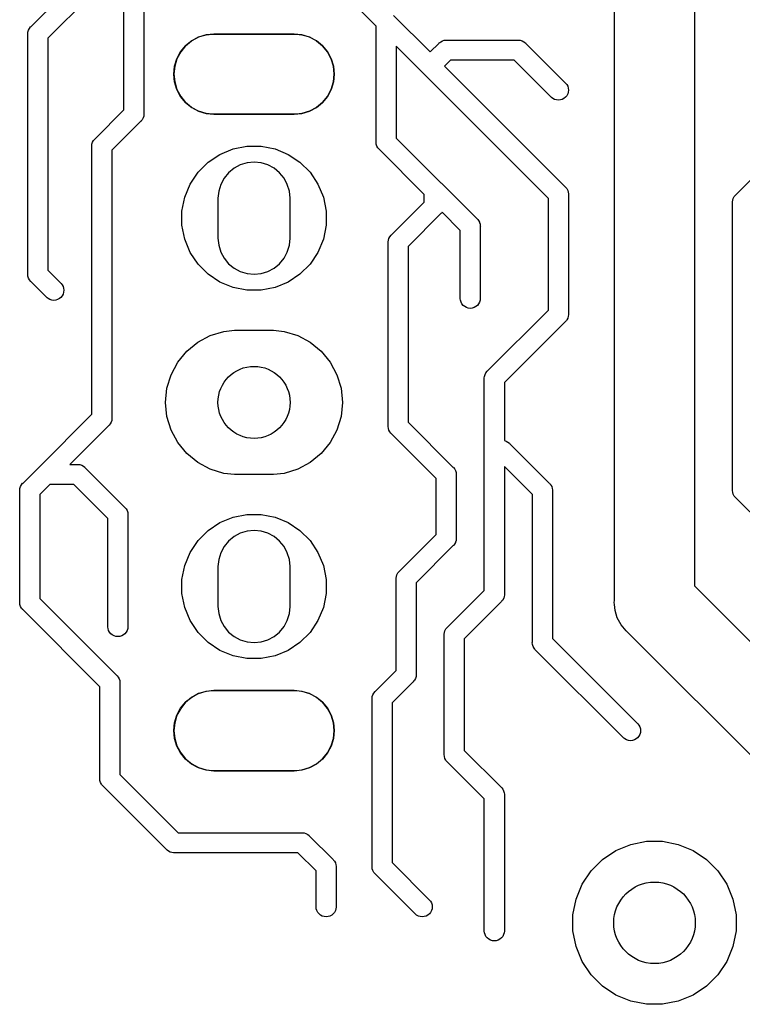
# Model space of a CAD drawing. Extents: x 5.02 to 6.67, y -5.6 to -2.91.
# Tile 2 of 9: x 5.02 to 5.38, y -4.88 to -4.4. Entities that reach past the tile are written whole.
import ezdxf

# ---------------------------------------------------------------- set-up
doc = ezdxf.new("R2010")
doc.units = 0
doc.header["$MEASUREMENT"] = 0
doc.layers.add('BLACK', color=7, linetype='CONTINUOUS')

msp = doc.modelspace()

# ---------------------------------------------------------------- linework, layer by layer
at = {"layer": 'BLACK', "linetype": 'CONTINUOUS'}
for p, q in [((5.31496, -4.68407), (5.31496, -4.33168)), ((5.35433, -4.35039), (5.35433, -4.67689)), ((5.02819, -4.40186), (5.06594, -4.3641)), ((5.07087, -4.3731), (5.03642, -4.40755)), ((5.07382, -4.44284), (5.07382, -4.37605)), ((5.08366, -4.37426), (5.08366, -4.44464)), ((5.19783, -4.40164), (5.16992, -4.37373)), ((5.20641, -4.3963), (5.22441, -4.4143)), ((5.02655, -4.40551), (5.02657, -4.40527)), ((5.02657, -4.40575), (5.02655, -4.40551)), ((5.02657, -4.40527), (5.02665, -4.40455)), ((5.02657, -4.40527), (5.02657, -4.40527)), ((5.02657, -4.52338), (5.02657, -4.40575)), ((5.02665, -4.40455), (5.02693, -4.40362)), ((5.02693, -4.40362), (5.02738, -4.40276)), ((5.02738, -4.40276), (5.028, -4.40202)), ((5.028, -4.40202), (5.02819, -4.40186)), ((5.11054, -4.40692), (5.11425, -4.4058)), ((5.11427, -4.40589), (5.11058, -4.40701)), ((5.11425, -4.4058), (5.11714, -4.40551)), ((5.11811, -4.40551), (5.11427, -4.40589)), ((5.11714, -4.40551), (5.15845, -4.40551)), ((5.15748, -4.40551), (5.11811, -4.40551)), ((5.16132, -4.40589), (5.15748, -4.40551)), ((5.15845, -4.40551), (5.16134, -4.4058)), ((5.16501, -4.40701), (5.16132, -4.40589)), ((5.16134, -4.4058), (5.16505, -4.40692)), ((5.19783, -4.45842), (5.19783, -4.40164)), ((5.03642, -4.40755), (5.03642, -4.52158)), ((5.10412, -4.41121), (5.10712, -4.40875)), ((5.10717, -4.40883), (5.10419, -4.41128)), ((5.10712, -4.40875), (5.11054, -4.40692)), ((5.11058, -4.40701), (5.10717, -4.40883)), ((5.16842, -4.40883), (5.16501, -4.40701)), ((5.16505, -4.40692), (5.16847, -4.40875)), ((5.1714, -4.41128), (5.16842, -4.40883)), ((5.16847, -4.40875), (5.17147, -4.41121)), ((5.22441, -4.4143), (5.22863, -4.41008)), ((5.22863, -4.41008), (5.22879, -4.40989)), ((5.22879, -4.40989), (5.22911, -4.40962)), ((5.22911, -4.40962), (5.22954, -4.40927)), ((5.22954, -4.40927), (5.23039, -4.40882)), ((5.23039, -4.40882), (5.23132, -4.40854)), ((5.23132, -4.40854), (5.23204, -4.40846)), ((5.23204, -4.40846), (5.23228, -4.40844)), ((5.23204, -4.40846), (5.23204, -4.40846)), ((5.23228, -4.40844), (5.23252, -4.40846)), ((5.23252, -4.40846), (5.26748, -4.40846)), ((5.26748, -4.40846), (5.26772, -4.40844)), ((5.26772, -4.40844), (5.26796, -4.40846)), ((5.26796, -4.40846), (5.26796, -4.40846)), ((5.26796, -4.40846), (5.26868, -4.40854)), ((5.26868, -4.40854), (5.26961, -4.40882)), ((5.26961, -4.40882), (5.27046, -4.40927)), ((5.27046, -4.40927), (5.27121, -4.40989)), ((5.27121, -4.40989), (5.27137, -4.41008)), ((5.27137, -4.41008), (5.29105, -4.42976)), ((5.09984, -4.41763), (5.10166, -4.41421)), ((5.10174, -4.41426), (5.09992, -4.41766)), ((5.10166, -4.41421), (5.10412, -4.41121)), ((5.10419, -4.41128), (5.10174, -4.41426)), ((5.17385, -4.41426), (5.1714, -4.41128)), ((5.17147, -4.41121), (5.17393, -4.41421)), ((5.17567, -4.41766), (5.17385, -4.41426)), ((5.17393, -4.41421), (5.17575, -4.41763)), ((5.22076, -4.42457), (5.20768, -4.41149)), ((5.20768, -4.41149), (5.20768, -4.45662)), ((5.09871, -4.42134), (5.09984, -4.41763)), ((5.09992, -4.41766), (5.0988, -4.42136)), ((5.17679, -4.42136), (5.17567, -4.41766)), ((5.17575, -4.41763), (5.17688, -4.42134)), ((5.23432, -4.41831), (5.23137, -4.42126)), ((5.26568, -4.41831), (5.23432, -4.41831)), ((5.28409, -4.43672), (5.26568, -4.41831)), ((5.09833, -4.4252), (5.09871, -4.42134)), ((5.09871, -4.42906), (5.09833, -4.4252)), ((5.0988, -4.42136), (5.09843, -4.4252)), ((5.09843, -4.4252), (5.0988, -4.42904)), ((5.17717, -4.4252), (5.17679, -4.42136)), ((5.17679, -4.42904), (5.17717, -4.4252)), ((5.17688, -4.42134), (5.17726, -4.4252)), ((5.17726, -4.4252), (5.17688, -4.42906)), ((5.22091, -4.42476), (5.22076, -4.42457)), ((5.2211, -4.42491), (5.22091, -4.42476)), ((5.28248, -4.48629), (5.2211, -4.42491)), ((5.23137, -4.42126), (5.29071, -4.4806)), ((5.09984, -4.43277), (5.09871, -4.42906)), ((5.0988, -4.42904), (5.09992, -4.43273)), ((5.17567, -4.43273), (5.17679, -4.42904)), ((5.17688, -4.42906), (5.17575, -4.43277)), ((5.29105, -4.42976), (5.29151, -4.43032)), ((5.10166, -4.43619), (5.09984, -4.43277)), ((5.09992, -4.43273), (5.10174, -4.43613)), ((5.17385, -4.43613), (5.17567, -4.43273)), ((5.17575, -4.43277), (5.17393, -4.43619)), ((5.29151, -4.43032), (5.29197, -4.43118)), ((5.29197, -4.43118), (5.29225, -4.43211)), ((5.29225, -4.43404), (5.29197, -4.43496)), ((5.29225, -4.43211), (5.29235, -4.43307)), ((5.29235, -4.43307), (5.29225, -4.43404)), ((5.10412, -4.43918), (5.10166, -4.43619)), ((5.10174, -4.43613), (5.10419, -4.43912)), ((5.10712, -4.44164), (5.10412, -4.43918)), ((5.10419, -4.43912), (5.10717, -4.44156)), ((5.16842, -4.44156), (5.1714, -4.43912)), ((5.17147, -4.43918), (5.16847, -4.44164)), ((5.1714, -4.43912), (5.17385, -4.43613)), ((5.17393, -4.43619), (5.17147, -4.43918)), ((5.28465, -4.43718), (5.28409, -4.43672)), ((5.28551, -4.43764), (5.28465, -4.43718)), ((5.28644, -4.43792), (5.28551, -4.43764)), ((5.2874, -4.43802), (5.28644, -4.43792)), ((5.28837, -4.43792), (5.2874, -4.43802)), ((5.28929, -4.43764), (5.28837, -4.43792)), ((5.29015, -4.43718), (5.28929, -4.43764)), ((5.2909, -4.43657), (5.29015, -4.43718)), ((5.29151, -4.43582), (5.2909, -4.43657)), ((5.29197, -4.43496), (5.29151, -4.43582)), ((5.05968, -4.45698), (5.07382, -4.44284)), ((5.11054, -4.44347), (5.10712, -4.44164)), ((5.10717, -4.44156), (5.11058, -4.44338)), ((5.11425, -4.4446), (5.11054, -4.44347)), ((5.11058, -4.44338), (5.11427, -4.4445)), ((5.11714, -4.44488), (5.11425, -4.4446)), ((5.11427, -4.4445), (5.11811, -4.44488)), ((5.15748, -4.44488), (5.16132, -4.4445)), ((5.16134, -4.4446), (5.15845, -4.44488)), ((5.16132, -4.4445), (5.16501, -4.44338)), ((5.16505, -4.44347), (5.16134, -4.4446)), ((5.16501, -4.44338), (5.16842, -4.44156)), ((5.16847, -4.44164), (5.16505, -4.44347)), ((5.08205, -4.44853), (5.06791, -4.46267)), ((5.08224, -4.44838), (5.08205, -4.44853)), ((5.08239, -4.44819), (5.08224, -4.44838)), ((5.08285, -4.44763), (5.08239, -4.44819)), ((5.08239, -4.44819), (5.08239, -4.44819)), ((5.08331, -4.44677), (5.08285, -4.44763)), ((5.08285, -4.44763), (5.08285, -4.44763)), ((5.08359, -4.44585), (5.08331, -4.44677)), ((5.08366, -4.44512), (5.08359, -4.44585)), ((5.08366, -4.44464), (5.08369, -4.44488)), ((5.08369, -4.44488), (5.08366, -4.44512)), ((5.08366, -4.44512), (5.08366, -4.44512)), ((5.15845, -4.44488), (5.11714, -4.44488)), ((5.11811, -4.44488), (5.15748, -4.44488)), ((5.05814, -4.45967), (5.05842, -4.45874)), ((5.05842, -4.45874), (5.05888, -4.45788)), ((5.05888, -4.45788), (5.0595, -4.45713)), ((5.0595, -4.45713), (5.05968, -4.45698)), ((5.19781, -4.45866), (5.19783, -4.45842)), ((5.19791, -4.45963), (5.19781, -4.45866)), ((5.20768, -4.45662), (5.22969, -4.47863)), ((5.05805, -4.46063), (5.05807, -4.46039)), ((5.05807, -4.46087), (5.05805, -4.46063)), ((5.05807, -4.46039), (5.05814, -4.45967)), ((5.05807, -4.46039), (5.05807, -4.46039)), ((5.05807, -4.59245), (5.05807, -4.46087)), ((5.06791, -4.46267), (5.06791, -4.59425)), ((5.12101, -4.46466), (5.12746, -4.46199)), ((5.12746, -4.46199), (5.13431, -4.46063)), ((5.13431, -4.46063), (5.14129, -4.46063)), ((5.14129, -4.46063), (5.14813, -4.46199)), ((5.14813, -4.46199), (5.15458, -4.46466)), ((5.19819, -4.46055), (5.19791, -4.45963)), ((5.19864, -4.46141), (5.19819, -4.46055)), ((5.1988, -4.46159), (5.19864, -4.46141)), ((5.19926, -4.46216), (5.1988, -4.46159)), ((5.19945, -4.46231), (5.19926, -4.46216)), ((5.22146, -4.48432), (5.19945, -4.46231)), ((5.11027, -4.47348), (5.11521, -4.46854)), ((5.11521, -4.46854), (5.12101, -4.46466)), ((5.13434, -4.46884), (5.13102, -4.46985)), ((5.1378, -4.4685), (5.13434, -4.46884)), ((5.14125, -4.46884), (5.1378, -4.4685)), ((5.14458, -4.46985), (5.14125, -4.46884)), ((5.15458, -4.46466), (5.16038, -4.46854)), ((5.16038, -4.46854), (5.16532, -4.47348)), ((5.10639, -4.47928), (5.11027, -4.47348)), ((5.12795, -4.47149), (5.12527, -4.47369)), ((5.13102, -4.46985), (5.12795, -4.47149)), ((5.14764, -4.47149), (5.14458, -4.46985)), ((5.15032, -4.47369), (5.14764, -4.47149)), ((5.16532, -4.47348), (5.1692, -4.47928)), ((5.37464, -4.48454), (5.38645, -4.47273)), ((5.12306, -4.47638), (5.12143, -4.47944)), ((5.12527, -4.47369), (5.12306, -4.47638)), ((5.15253, -4.47638), (5.15032, -4.47369)), ((5.15416, -4.47944), (5.15253, -4.47638)), ((5.10372, -4.48573), (5.10639, -4.47928)), ((5.12042, -4.48276), (5.12008, -4.48622)), ((5.12143, -4.47944), (5.12042, -4.48276)), ((5.15517, -4.48276), (5.15416, -4.47944)), ((5.15551, -4.48622), (5.15517, -4.48276)), ((5.1692, -4.47928), (5.17187, -4.48573)), ((5.22969, -4.47863), (5.22987, -4.47879)), ((5.22987, -4.47879), (5.23003, -4.47897)), ((5.23003, -4.47897), (5.23003, -4.47897)), ((5.23003, -4.47897), (5.23003, -4.47897)), ((5.23003, -4.47897), (5.2474, -4.49635)), ((5.29071, -4.4806), (5.2909, -4.48076)), ((5.2909, -4.48076), (5.29105, -4.48094)), ((5.29105, -4.48094), (5.29105, -4.48094)), ((5.29105, -4.48094), (5.29151, -4.4815)), ((5.29151, -4.4815), (5.2918, -4.48204)), ((5.2918, -4.48204), (5.29197, -4.48236)), ((5.29197, -4.48236), (5.29225, -4.48329)), ((5.29225, -4.48329), (5.29232, -4.48401)), ((5.10236, -4.49257), (5.10372, -4.48573)), ((5.12008, -4.48622), (5.12008, -4.50591)), ((5.15551, -4.50591), (5.15551, -4.48622)), ((5.17187, -4.48573), (5.17323, -4.49257)), ((5.20535, -4.50422), (5.22146, -4.48812)), ((5.22146, -4.48812), (5.22146, -4.48432)), ((5.28248, -4.54127), (5.28248, -4.48629)), ((5.29232, -4.48401), (5.29232, -4.48401)), ((5.29232, -4.48401), (5.29235, -4.48425)), ((5.29235, -4.48425), (5.29232, -4.48449)), ((5.29232, -4.48449), (5.29232, -4.54307)), ((5.37301, -4.48819), (5.37303, -4.48795)), ((5.37303, -4.48843), (5.37301, -4.48819)), ((5.37303, -4.48795), (5.3731, -4.48722)), ((5.37303, -4.48795), (5.37303, -4.48795)), ((5.3731, -4.48722), (5.37338, -4.4863)), ((5.37338, -4.4863), (5.37384, -4.48544)), ((5.37384, -4.48544), (5.37446, -4.48469)), ((5.37446, -4.48469), (5.37464, -4.48454)), ((5.10236, -4.49955), (5.10236, -4.49257)), ((5.17323, -4.49257), (5.17323, -4.49955)), ((5.37303, -4.62968), (5.37303, -4.48843)), ((5.22969, -4.49381), (5.21358, -4.50991)), ((5.22987, -4.49365), (5.22969, -4.49381)), ((5.23003, -4.49347), (5.22987, -4.49365)), ((5.23029, -4.49315), (5.23003, -4.49347)), ((5.23003, -4.49347), (5.23003, -4.49347)), ((5.23917, -4.50204), (5.23029, -4.49315)), ((5.2474, -4.49635), (5.24759, -4.4965)), ((5.24759, -4.4965), (5.24774, -4.49669)), ((5.24774, -4.49669), (5.24775, -4.49669)), ((5.24775, -4.49669), (5.24821, -4.49725)), ((5.24821, -4.49725), (5.24858, -4.49796)), ((5.10372, -4.5064), (5.10236, -4.49955)), ((5.17323, -4.49955), (5.17187, -4.5064)), ((5.23917, -4.53567), (5.23917, -4.50204)), ((5.24858, -4.49796), (5.24866, -4.49811)), ((5.24866, -4.49811), (5.24894, -4.49904)), ((5.24894, -4.49904), (5.24902, -4.49976)), ((5.24902, -4.49976), (5.24902, -4.49976)), ((5.24902, -4.49976), (5.24904, -4.5)), ((5.24904, -4.5), (5.24902, -4.50024)), ((5.24902, -4.50024), (5.24902, -4.53567)), ((5.10639, -4.51285), (5.10372, -4.5064)), ((5.12008, -4.50591), (5.12042, -4.50936)), ((5.15517, -4.50936), (5.15551, -4.50591)), ((5.17187, -4.5064), (5.1692, -4.51285)), ((5.20374, -4.50763), (5.20381, -4.50691)), ((5.20381, -4.50691), (5.20409, -4.50598)), ((5.20409, -4.50598), (5.20455, -4.50513)), ((5.20455, -4.50513), (5.20516, -4.50438)), ((5.20516, -4.50438), (5.20535, -4.50422)), ((5.12042, -4.50936), (5.12143, -4.51269)), ((5.15416, -4.51269), (5.15517, -4.50936)), ((5.20372, -4.50787), (5.20374, -4.50763)), ((5.20374, -4.50812), (5.20372, -4.50787)), ((5.20374, -4.50763), (5.20374, -4.50763)), ((5.20374, -4.59818), (5.20374, -4.50812)), ((5.21358, -4.50991), (5.21358, -4.59639)), ((5.11027, -4.51865), (5.10639, -4.51285)), ((5.12143, -4.51269), (5.12306, -4.51575)), ((5.12306, -4.51575), (5.12527, -4.51843)), ((5.15032, -4.51843), (5.15253, -4.51575)), ((5.15253, -4.51575), (5.15416, -4.51269)), ((5.1692, -4.51285), (5.16532, -4.51865)), ((5.03642, -4.52158), (5.04302, -4.52819)), ((5.11521, -4.52359), (5.11027, -4.51865)), ((5.12527, -4.51843), (5.12795, -4.52064)), ((5.12795, -4.52064), (5.13102, -4.52227)), ((5.14458, -4.52227), (5.14764, -4.52064)), ((5.14764, -4.52064), (5.15032, -4.51843)), ((5.16532, -4.51865), (5.16038, -4.52359)), ((5.02655, -4.52362), (5.02657, -4.52338)), ((5.02665, -4.52459), (5.02655, -4.52362)), ((5.02693, -4.52551), (5.02665, -4.52459)), ((5.02738, -4.52637), (5.02693, -4.52551)), ((5.02784, -4.52693), (5.02738, -4.52637)), ((5.028, -4.52712), (5.02784, -4.52693)), ((5.12101, -4.52746), (5.11521, -4.52359)), ((5.13102, -4.52227), (5.13434, -4.52328)), ((5.13434, -4.52328), (5.1378, -4.52362)), ((5.1378, -4.52362), (5.14125, -4.52328)), ((5.14125, -4.52328), (5.14458, -4.52227)), ((5.16038, -4.52359), (5.15458, -4.52746)), ((5.02819, -4.52727), (5.028, -4.52712)), ((5.03606, -4.53515), (5.02819, -4.52727)), ((5.04302, -4.52819), (5.04348, -4.52875)), ((5.04348, -4.52875), (5.04394, -4.5296)), ((5.04394, -4.5296), (5.04422, -4.53053)), ((5.04422, -4.53053), (5.04432, -4.5315)), ((5.04432, -4.5315), (5.04422, -4.53246)), ((5.12746, -4.53013), (5.12101, -4.52746)), ((5.13431, -4.5315), (5.12746, -4.53013)), ((5.14129, -4.5315), (5.13431, -4.5315)), ((5.14813, -4.53013), (5.14129, -4.5315)), ((5.15458, -4.52746), (5.14813, -4.53013)), ((5.03662, -4.53561), (5.03606, -4.53515)), ((5.03748, -4.53606), (5.03662, -4.53561)), ((5.03841, -4.53635), (5.03748, -4.53606)), ((5.03937, -4.53644), (5.03841, -4.53635)), ((5.04033, -4.53635), (5.03937, -4.53644)), ((5.04126, -4.53606), (5.04033, -4.53635)), ((5.04212, -4.53561), (5.04126, -4.53606)), ((5.04287, -4.53499), (5.04212, -4.53561)), ((5.04348, -4.53424), (5.04287, -4.53499)), ((5.04394, -4.53339), (5.04348, -4.53424)), ((5.04422, -4.53246), (5.04394, -4.53339)), ((5.23924, -4.5364), (5.23917, -4.53567)), ((5.23953, -4.53733), (5.23924, -4.5364)), ((5.24894, -4.5364), (5.24866, -4.53733)), ((5.24902, -4.53567), (5.24894, -4.5364)), ((5.23998, -4.53818), (5.23953, -4.53733)), ((5.2406, -4.53893), (5.23998, -4.53818)), ((5.24135, -4.53954), (5.2406, -4.53893)), ((5.2422, -4.54), (5.24135, -4.53954)), ((5.24313, -4.54028), (5.2422, -4.54)), ((5.24409, -4.54038), (5.24313, -4.54028)), ((5.24506, -4.54028), (5.24409, -4.54038)), ((5.24599, -4.54), (5.24506, -4.54028)), ((5.24684, -4.53954), (5.24599, -4.54)), ((5.24759, -4.53893), (5.24684, -4.53954)), ((5.24821, -4.53818), (5.24759, -4.53893)), ((5.24866, -4.53733), (5.24821, -4.53818)), ((5.2526, -4.57115), (5.28248, -4.54127)), ((5.29133, -4.54628), (5.2909, -4.5468)), ((5.29151, -4.54605), (5.29133, -4.54628)), ((5.29197, -4.5452), (5.29151, -4.54605)), ((5.29225, -4.54427), (5.29197, -4.5452)), ((5.29197, -4.5452), (5.29197, -4.5452)), ((5.29232, -4.54355), (5.29225, -4.54427)), ((5.29232, -4.54307), (5.29235, -4.54331)), ((5.29235, -4.54331), (5.29232, -4.54355)), ((5.29232, -4.54355), (5.29232, -4.54355)), ((5.29071, -4.54696), (5.26083, -4.57684)), ((5.2909, -4.5468), (5.29071, -4.54696)), ((5.11014, -4.55701), (5.1163, -4.55372)), ((5.1163, -4.55372), (5.12298, -4.55169)), ((5.12298, -4.55169), (5.12818, -4.55118)), ((5.12818, -4.55118), (5.14741, -4.55118)), ((5.14741, -4.55118), (5.15262, -4.55169)), ((5.15262, -4.55169), (5.15929, -4.55372)), ((5.15929, -4.55372), (5.16545, -4.55701)), ((5.10475, -4.56144), (5.11014, -4.55701)), ((5.16545, -4.55701), (5.17085, -4.56144)), ((5.10032, -4.56683), (5.10475, -4.56144)), ((5.17085, -4.56144), (5.17527, -4.56683)), ((5.09703, -4.57299), (5.10032, -4.56683)), ((5.17527, -4.56683), (5.17856, -4.57299)), ((5.095, -4.57967), (5.09703, -4.57299)), ((5.17856, -4.57299), (5.18059, -4.57967)), ((5.25096, -4.5748), (5.25098, -4.57456)), ((5.25098, -4.57504), (5.25096, -4.5748)), ((5.25098, -4.57456), (5.25106, -4.57384)), ((5.25098, -4.57456), (5.25098, -4.57456)), ((5.25098, -4.60999), (5.25098, -4.57504)), ((5.25106, -4.57384), (5.25134, -4.57291)), ((5.25134, -4.57291), (5.25179, -4.57206)), ((5.25179, -4.57206), (5.25241, -4.57131)), ((5.25241, -4.57131), (5.2526, -4.57115)), ((5.09432, -4.58661), (5.095, -4.57967)), ((5.18059, -4.57967), (5.18127, -4.58661)), ((5.26083, -4.57684), (5.26083, -4.60539)), ((5.095, -4.59356), (5.09432, -4.58661)), ((5.18127, -4.58661), (5.18059, -4.59356)), ((5.03212, -4.6184), (5.05807, -4.59245)), ((5.06791, -4.59425), (5.06794, -4.59449)), ((5.06794, -4.59449), (5.06791, -4.59473)), ((5.09703, -4.60024), (5.095, -4.59356)), ((5.18059, -4.59356), (5.17856, -4.60024)), ((5.0663, -4.59814), (5.04731, -4.61713)), ((5.06649, -4.59798), (5.0663, -4.59814)), ((5.06664, -4.5978), (5.06649, -4.59798)), ((5.0671, -4.59724), (5.06664, -4.5978)), ((5.06664, -4.5978), (5.06664, -4.5978)), ((5.06756, -4.59638), (5.0671, -4.59724)), ((5.0671, -4.59724), (5.0671, -4.59724)), ((5.06784, -4.59545), (5.06756, -4.59638)), ((5.06791, -4.59473), (5.06784, -4.59545)), ((5.06791, -4.59473), (5.06791, -4.59473)), ((5.20372, -4.59843), (5.20374, -4.59818)), ((5.20381, -4.59939), (5.20372, -4.59843)), ((5.20409, -4.60032), (5.20381, -4.59939)), ((5.21358, -4.59639), (5.23559, -4.6184)), ((5.10032, -4.60639), (5.09703, -4.60024)), ((5.17856, -4.60024), (5.17527, -4.60639)), ((5.20455, -4.60117), (5.20409, -4.60032)), ((5.20501, -4.60173), (5.20455, -4.60117)), ((5.20516, -4.60192), (5.20501, -4.60173)), ((5.20535, -4.60208), (5.20516, -4.60192)), ((5.22736, -4.62409), (5.20535, -4.60208)), ((5.10475, -4.61179), (5.10032, -4.60639)), ((5.17527, -4.60639), (5.17085, -4.61179)), ((5.26083, -4.60539), (5.26173, -4.60567)), ((5.26173, -4.60567), (5.26259, -4.60612)), ((5.26259, -4.60612), (5.26334, -4.60674)), ((5.26334, -4.60674), (5.26349, -4.60693)), ((5.26349, -4.60693), (5.28284, -4.62627)), ((5.11014, -4.61622), (5.10475, -4.61179)), ((5.17085, -4.61179), (5.16545, -4.61622)), ((5.25096, -4.61024), (5.25098, -4.60999)), ((5.25098, -4.61048), (5.25096, -4.61024)), ((5.25098, -4.67906), (5.25098, -4.61048)), ((5.02425, -4.62627), (5.03178, -4.61874)), ((5.03178, -4.61874), (5.03194, -4.61855)), ((5.03194, -4.61855), (5.03212, -4.6184)), ((5.03212, -4.6184), (5.03212, -4.6184)), ((5.04731, -4.61713), (5.05094, -4.61713)), ((5.05094, -4.61713), (5.05118, -4.6171)), ((5.05118, -4.6171), (5.05142, -4.61713)), ((5.05142, -4.61713), (5.05142, -4.61713)), ((5.05142, -4.61713), (5.05215, -4.6172)), ((5.05215, -4.6172), (5.05307, -4.61748)), ((5.05307, -4.61748), (5.05393, -4.61794)), ((5.05393, -4.61794), (5.05468, -4.61855)), ((5.05468, -4.61855), (5.05483, -4.61874)), ((5.05483, -4.61874), (5.07418, -4.63808)), ((5.1163, -4.61951), (5.11014, -4.61622)), ((5.16545, -4.61622), (5.15929, -4.61951)), ((5.23559, -4.6184), (5.23578, -4.61855)), ((5.23578, -4.61855), (5.23593, -4.61874)), ((5.23593, -4.61874), (5.23593, -4.61874)), ((5.23593, -4.61874), (5.2364, -4.6193)), ((5.27461, -4.63196), (5.26083, -4.61818)), ((5.26083, -4.61818), (5.26083, -4.68086)), ((5.12298, -4.62153), (5.1163, -4.61951)), ((5.12818, -4.62205), (5.12298, -4.62153)), ((5.14741, -4.62205), (5.12818, -4.62205)), ((5.15262, -4.62153), (5.14741, -4.62205)), ((5.15929, -4.61951), (5.15262, -4.62153)), ((5.2364, -4.6193), (5.23651, -4.61951)), ((5.23651, -4.61951), (5.23685, -4.62015)), ((5.23685, -4.62015), (5.23713, -4.62108)), ((5.23713, -4.62108), (5.2372, -4.62181)), ((5.2372, -4.62181), (5.2372, -4.62181)), ((5.2372, -4.62181), (5.23723, -4.62205)), ((5.23723, -4.62205), (5.2372, -4.62229)), ((5.2372, -4.62229), (5.2372, -4.6533)), ((5.02271, -4.62896), (5.02299, -4.62803)), ((5.02299, -4.62803), (5.02345, -4.62717)), ((5.02345, -4.62717), (5.02406, -4.62642)), ((5.02406, -4.62642), (5.02425, -4.62627)), ((5.03747, -4.62697), (5.03248, -4.63196)), ((5.04914, -4.62697), (5.03747, -4.62697)), ((5.06594, -4.64377), (5.04914, -4.62697)), ((5.22736, -4.6515), (5.22736, -4.62409)), ((5.28284, -4.62627), (5.28302, -4.62642)), ((5.28302, -4.62642), (5.28318, -4.62661)), ((5.28318, -4.62661), (5.28364, -4.62717)), ((5.28364, -4.62717), (5.28376, -4.62739)), ((5.28376, -4.62739), (5.2841, -4.62803)), ((5.2841, -4.62803), (5.28438, -4.62896)), ((5.02261, -4.62992), (5.02264, -4.62968)), ((5.02264, -4.63016), (5.02261, -4.62992)), ((5.02264, -4.62968), (5.02271, -4.62896)), ((5.02264, -4.62968), (5.02264, -4.62968)), ((5.02264, -4.6848), (5.02264, -4.63016)), ((5.03248, -4.63196), (5.03248, -4.683)), ((5.27461, -4.70448), (5.27461, -4.63196)), ((5.28438, -4.62896), (5.28445, -4.62968)), ((5.28445, -4.62968), (5.28445, -4.62968)), ((5.28445, -4.62968), (5.28447, -4.62992)), ((5.28447, -4.62992), (5.28445, -4.63016)), ((5.28445, -4.63016), (5.28445, -4.70269)), ((5.37301, -4.62992), (5.37303, -4.62968)), ((5.3731, -4.63089), (5.37301, -4.62992)), ((5.37338, -4.63181), (5.3731, -4.63089)), ((5.37384, -4.63267), (5.37338, -4.63181)), ((5.3743, -4.63323), (5.37384, -4.63267)), ((5.37446, -4.63342), (5.3743, -4.63323)), ((5.37464, -4.63357), (5.37446, -4.63342)), ((5.07418, -4.63808), (5.07436, -4.63824)), ((5.07436, -4.63824), (5.07452, -4.63842)), ((5.4022, -4.66113), (5.37464, -4.63357)), ((5.07452, -4.63842), (5.07498, -4.63898)), ((5.07498, -4.63898), (5.07498, -4.63898)), ((5.07498, -4.63898), (5.07543, -4.63984)), ((5.07543, -4.63984), (5.07572, -4.64077)), ((5.07572, -4.64077), (5.07579, -4.64149)), ((5.07579, -4.64149), (5.07579, -4.64149)), ((5.07579, -4.64149), (5.07581, -4.64173)), ((5.07581, -4.64173), (5.07579, -4.64197)), ((5.07579, -4.64197), (5.07579, -4.69709)), ((5.12101, -4.64576), (5.12746, -4.64309)), ((5.12746, -4.64309), (5.13431, -4.64173)), ((5.13431, -4.64173), (5.14129, -4.64173)), ((5.14129, -4.64173), (5.14813, -4.64309)), ((5.14813, -4.64309), (5.15458, -4.64576)), ((5.06594, -4.69709), (5.06594, -4.64377)), ((5.11521, -4.64964), (5.12101, -4.64576)), ((5.15458, -4.64576), (5.16038, -4.64964)), ((5.11027, -4.65458), (5.11521, -4.64964)), ((5.12795, -4.65259), (5.12527, -4.6548)), ((5.13102, -4.65095), (5.12795, -4.65259)), ((5.13434, -4.64995), (5.13102, -4.65095)), ((5.1378, -4.64961), (5.13434, -4.64995)), ((5.14125, -4.64995), (5.1378, -4.64961)), ((5.14458, -4.65095), (5.14125, -4.64995)), ((5.14764, -4.65259), (5.14458, -4.65095)), ((5.15032, -4.6548), (5.14764, -4.65259)), ((5.16038, -4.64964), (5.16532, -4.65458)), ((5.20929, -4.66958), (5.22736, -4.6515)), ((5.10639, -4.66038), (5.11027, -4.65458)), ((5.12306, -4.65748), (5.12143, -4.66054)), ((5.12527, -4.6548), (5.12306, -4.65748)), ((5.15253, -4.65748), (5.15032, -4.6548)), ((5.15416, -4.66054), (5.15253, -4.65748)), ((5.16532, -4.65458), (5.1692, -4.66038)), ((5.23559, -4.65719), (5.21752, -4.67527)), ((5.23578, -4.65704), (5.23559, -4.65719)), ((5.23593, -4.65685), (5.23578, -4.65704)), ((5.2364, -4.65629), (5.23593, -4.65685)), ((5.23685, -4.65544), (5.2364, -4.65629)), ((5.23713, -4.65451), (5.23685, -4.65543)), ((5.23685, -4.65543), (5.23685, -4.65544)), ((5.2372, -4.65378), (5.23713, -4.65451)), ((5.2372, -4.6533), (5.23723, -4.65354)), ((5.23723, -4.65354), (5.2372, -4.65378)), ((5.2372, -4.65378), (5.2372, -4.65378)), ((5.10372, -4.66683), (5.10639, -4.66038)), ((5.12143, -4.66054), (5.12042, -4.66387)), ((5.15517, -4.66387), (5.15416, -4.66054)), ((5.1692, -4.66038), (5.17187, -4.66683)), ((5.10236, -4.67368), (5.10372, -4.66683)), ((5.12042, -4.66387), (5.12008, -4.66732)), ((5.12008, -4.66732), (5.12008, -4.68701)), ((5.15551, -4.66732), (5.15517, -4.66387)), ((5.15551, -4.68701), (5.15551, -4.66732)), ((5.17187, -4.66683), (5.17323, -4.67368)), ((5.20775, -4.67226), (5.20803, -4.67134)), ((5.20803, -4.67134), (5.20849, -4.67048)), ((5.20849, -4.67048), (5.2091, -4.66973)), ((5.2091, -4.66973), (5.20929, -4.66958)), ((5.10236, -4.68066), (5.10236, -4.67368)), ((5.17323, -4.67368), (5.17323, -4.68066)), ((5.20765, -4.67323), (5.20768, -4.67299)), ((5.20768, -4.67347), (5.20765, -4.67323)), ((5.20768, -4.67299), (5.20775, -4.67226)), ((5.20768, -4.67299), (5.20768, -4.67299)), ((5.20768, -4.71843), (5.20768, -4.67347)), ((5.21752, -4.67527), (5.21752, -4.72023)), ((5.35433, -4.67689), (5.50028, -4.82283)), ((5.10372, -4.6875), (5.10236, -4.68066)), ((5.17323, -4.68066), (5.17187, -4.6875)), ((5.23291, -4.69714), (5.25098, -4.67906)), ((5.26083, -4.68134), (5.26076, -4.68207)), ((5.26083, -4.68086), (5.26085, -4.6811)), ((5.26085, -4.6811), (5.26083, -4.68134)), ((5.26083, -4.68134), (5.26083, -4.68134)), ((5.02261, -4.68504), (5.02264, -4.6848)), ((5.02271, -4.686), (5.02261, -4.68504)), ((5.02299, -4.68693), (5.02271, -4.686)), ((5.03248, -4.683), (5.07024, -4.72076)), ((5.25921, -4.68475), (5.24114, -4.70283)), ((5.2594, -4.6846), (5.25921, -4.68475)), ((5.25967, -4.68427), (5.2594, -4.6846)), ((5.26002, -4.68385), (5.25967, -4.68427)), ((5.26047, -4.68299), (5.26002, -4.68385)), ((5.26052, -4.68286), (5.26047, -4.68299)), ((5.26076, -4.68207), (5.26052, -4.68286)), ((5.31487, -4.68504), (5.31496, -4.68407)), ((5.31496, -4.68601), (5.31487, -4.68504)), ((5.31525, -4.6889), (5.31496, -4.68601)), ((5.02345, -4.68779), (5.02299, -4.68693)), ((5.02391, -4.68835), (5.02345, -4.68779)), ((5.02406, -4.68854), (5.02391, -4.68835)), ((5.02425, -4.68869), (5.02406, -4.68854)), ((5.06201, -4.72645), (5.02425, -4.68869)), ((5.10639, -4.69395), (5.10372, -4.6875)), ((5.12008, -4.68701), (5.12042, -4.69046)), ((5.12042, -4.69046), (5.12143, -4.69379)), ((5.15416, -4.69379), (5.15517, -4.69046)), ((5.15517, -4.69046), (5.15551, -4.68701)), ((5.17187, -4.6875), (5.1692, -4.69395)), ((5.31637, -4.69261), (5.31525, -4.6889)), ((5.11027, -4.69975), (5.10639, -4.69395)), ((5.12143, -4.69379), (5.12306, -4.69685)), ((5.15253, -4.69685), (5.15416, -4.69379)), ((5.1692, -4.69395), (5.16532, -4.69975)), ((5.3182, -4.69603), (5.31637, -4.69261)), ((5.32066, -4.69903), (5.3182, -4.69603)), ((5.06602, -4.69782), (5.06594, -4.69709)), ((5.0663, -4.69874), (5.06602, -4.69782)), ((5.06675, -4.6996), (5.0663, -4.69874)), ((5.06737, -4.70035), (5.06675, -4.6996)), ((5.06812, -4.70096), (5.06737, -4.70035)), ((5.06897, -4.70142), (5.06812, -4.70096)), ((5.07361, -4.70096), (5.07276, -4.70142)), ((5.07436, -4.70035), (5.07361, -4.70096)), ((5.07498, -4.6996), (5.07436, -4.70035)), ((5.07543, -4.69874), (5.07498, -4.6996)), ((5.07572, -4.69782), (5.07543, -4.69874)), ((5.07579, -4.69709), (5.07572, -4.69782)), ((5.11521, -4.70469), (5.11027, -4.69975)), ((5.12306, -4.69685), (5.12527, -4.69954)), ((5.12527, -4.69954), (5.12795, -4.70174)), ((5.14764, -4.70174), (5.15032, -4.69954)), ((5.15032, -4.69954), (5.15253, -4.69685)), ((5.16532, -4.69975), (5.16038, -4.70469)), ((5.23128, -4.70079), (5.2313, -4.70055)), ((5.2313, -4.70103), (5.23128, -4.70079)), ((5.2313, -4.70055), (5.23137, -4.69982)), ((5.2313, -4.70055), (5.2313, -4.70055)), ((5.2313, -4.7596), (5.2313, -4.70103)), ((5.23137, -4.69982), (5.23165, -4.6989)), ((5.23165, -4.6989), (5.23211, -4.69804)), ((5.23211, -4.69804), (5.23272, -4.69729)), ((5.23272, -4.69729), (5.23291, -4.69714)), ((5.32141, -4.69964), (5.32066, -4.69903)), ((5.47752, -4.85576), (5.32141, -4.69964)), ((5.0699, -4.7017), (5.06897, -4.70142)), ((5.07087, -4.7018), (5.0699, -4.7017)), ((5.07183, -4.7017), (5.07087, -4.7018)), ((5.07276, -4.70142), (5.07183, -4.7017)), ((5.12101, -4.70857), (5.11521, -4.70469)), ((5.12795, -4.70174), (5.13102, -4.70338)), ((5.13102, -4.70338), (5.13434, -4.70438)), ((5.13434, -4.70438), (5.1378, -4.70472)), ((5.1378, -4.70472), (5.14125, -4.70438)), ((5.14125, -4.70438), (5.14458, -4.70338)), ((5.14458, -4.70338), (5.14764, -4.70174)), ((5.16038, -4.70469), (5.15458, -4.70857)), ((5.24114, -4.70283), (5.24114, -4.7578)), ((5.27458, -4.70472), (5.27461, -4.70448)), ((5.27468, -4.70569), (5.27458, -4.70472)), ((5.27496, -4.70662), (5.27468, -4.70569)), ((5.28445, -4.70269), (5.32649, -4.74472)), ((5.12746, -4.71124), (5.12101, -4.70857)), ((5.15458, -4.70857), (5.14813, -4.71124)), ((5.27542, -4.70747), (5.27496, -4.70662)), ((5.27587, -4.70803), (5.27542, -4.70747)), ((5.27603, -4.70822), (5.27587, -4.70803)), ((5.27622, -4.70838), (5.27603, -4.70822)), ((5.31953, -4.75168), (5.27622, -4.70838)), ((5.13431, -4.7126), (5.12746, -4.71124)), ((5.14129, -4.7126), (5.13431, -4.7126)), ((5.14813, -4.71124), (5.14129, -4.7126)), ((5.19748, -4.72863), (5.20768, -4.71843)), ((5.21752, -4.72023), (5.21754, -4.72047)), ((5.21754, -4.72047), (5.21752, -4.72071)), ((5.07024, -4.72076), (5.07043, -4.72091)), ((5.07043, -4.72091), (5.07058, -4.7211)), ((5.07058, -4.7211), (5.07058, -4.7211)), ((5.07058, -4.7211), (5.07104, -4.72166)), ((5.07104, -4.72166), (5.07104, -4.72166)), ((5.07104, -4.72166), (5.0715, -4.72252)), ((5.0715, -4.72252), (5.07178, -4.72344)), ((5.07178, -4.72344), (5.07185, -4.72417)), ((5.07185, -4.72417), (5.07185, -4.72417)), ((5.07185, -4.72417), (5.07187, -4.72441)), ((5.07187, -4.72441), (5.07185, -4.72465)), ((5.07185, -4.72465), (5.07185, -4.76962)), ((5.21591, -4.72412), (5.20571, -4.73432)), ((5.2161, -4.72397), (5.21591, -4.72412)), ((5.21625, -4.72378), (5.2161, -4.72397)), ((5.21671, -4.72322), (5.21625, -4.72378)), ((5.21625, -4.72378), (5.21625, -4.72378)), ((5.21717, -4.72236), (5.21671, -4.72322)), ((5.21745, -4.72144), (5.21717, -4.72236)), ((5.21752, -4.72071), (5.21745, -4.72144)), ((5.21752, -4.72071), (5.21752, -4.72071)), ((5.06201, -4.77141), (5.06201, -4.72645)), ((5.10712, -4.73158), (5.11054, -4.72976)), ((5.11058, -4.72984), (5.10717, -4.73166)), ((5.11054, -4.72976), (5.11425, -4.72863)), ((5.11427, -4.72872), (5.11058, -4.72984)), ((5.11425, -4.72863), (5.11714, -4.72835)), ((5.11811, -4.72835), (5.11427, -4.72872)), ((5.11714, -4.72835), (5.15845, -4.72835)), ((5.15748, -4.72835), (5.11811, -4.72835)), ((5.16132, -4.72872), (5.15748, -4.72835)), ((5.15845, -4.72835), (5.16134, -4.72863)), ((5.16501, -4.72984), (5.16132, -4.72872)), ((5.16134, -4.72863), (5.16505, -4.72976)), ((5.16842, -4.73166), (5.16501, -4.72984)), ((5.16505, -4.72976), (5.16847, -4.73158)), ((5.19622, -4.73039), (5.19668, -4.72954)), ((5.19668, -4.72954), (5.19729, -4.72879)), ((5.19729, -4.72879), (5.19748, -4.72863)), ((5.10166, -4.73704), (5.10412, -4.73404)), ((5.10419, -4.73411), (5.10174, -4.7371)), ((5.10412, -4.73404), (5.10712, -4.73158)), ((5.10717, -4.73166), (5.10419, -4.73411)), ((5.1714, -4.73411), (5.16842, -4.73166)), ((5.16847, -4.73158), (5.17147, -4.73404)), ((5.17385, -4.7371), (5.1714, -4.73411)), ((5.17147, -4.73404), (5.17393, -4.73704)), ((5.19584, -4.73228), (5.19587, -4.73204)), ((5.19587, -4.73252), (5.19584, -4.73228)), ((5.19587, -4.73204), (5.19594, -4.73132)), ((5.19587, -4.73204), (5.19587, -4.73204)), ((5.19587, -4.81472), (5.19587, -4.73252)), ((5.19594, -4.73132), (5.19622, -4.73039)), ((5.20571, -4.73432), (5.20571, -4.81292)), ((5.09984, -4.74046), (5.10166, -4.73704)), ((5.10174, -4.7371), (5.09992, -4.7405)), ((5.17567, -4.7405), (5.17385, -4.7371)), ((5.17393, -4.73704), (5.17575, -4.74046)), ((5.09833, -4.74803), (5.09871, -4.74417)), ((5.0988, -4.74419), (5.09843, -4.74803)), ((5.09871, -4.74417), (5.09984, -4.74046)), ((5.09992, -4.7405), (5.0988, -4.74419)), ((5.17679, -4.74419), (5.17567, -4.7405)), ((5.17575, -4.74046), (5.17688, -4.74417)), ((5.17717, -4.74803), (5.17679, -4.74419)), ((5.17688, -4.74417), (5.17726, -4.74803)), ((5.32649, -4.74472), (5.32695, -4.74528)), ((5.09871, -4.75189), (5.09833, -4.74803)), ((5.09843, -4.74803), (5.0988, -4.75187)), ((5.17679, -4.75187), (5.17717, -4.74803)), ((5.17726, -4.74803), (5.17688, -4.75189)), ((5.32695, -4.74528), (5.3274, -4.74614)), ((5.3274, -4.74614), (5.32768, -4.74707)), ((5.32768, -4.749), (5.3274, -4.74992)), ((5.32768, -4.74707), (5.32778, -4.74803)), ((5.32778, -4.74803), (5.32768, -4.749)), ((5.09984, -4.7556), (5.09871, -4.75189)), ((5.0988, -4.75187), (5.09992, -4.75556)), ((5.17567, -4.75556), (5.17679, -4.75187)), ((5.17688, -4.75189), (5.17575, -4.7556)), ((5.32009, -4.75214), (5.31953, -4.75168)), ((5.32094, -4.7526), (5.32009, -4.75214)), ((5.32187, -4.75288), (5.32094, -4.7526)), ((5.32283, -4.75298), (5.32187, -4.75288)), ((5.3238, -4.75288), (5.32283, -4.75298)), ((5.32473, -4.7526), (5.3238, -4.75288)), ((5.32558, -4.75214), (5.32473, -4.7526)), ((5.32633, -4.75153), (5.32558, -4.75214)), ((5.32695, -4.75078), (5.32633, -4.75153)), ((5.3274, -4.74992), (5.32695, -4.75078)), ((5.10166, -4.75902), (5.09984, -4.7556)), ((5.09992, -4.75556), (5.10174, -4.75897)), ((5.10412, -4.76202), (5.10166, -4.75902)), ((5.10174, -4.75897), (5.10419, -4.76195)), ((5.1714, -4.76195), (5.17385, -4.75897)), ((5.17393, -4.75902), (5.17147, -4.76202)), ((5.17385, -4.75897), (5.17567, -4.75556)), ((5.17575, -4.7556), (5.17393, -4.75902)), ((5.24114, -4.7578), (5.25921, -4.77588)), ((5.10712, -4.76448), (5.10412, -4.76202)), ((5.10419, -4.76195), (5.10717, -4.7644)), ((5.16842, -4.7644), (5.1714, -4.76195)), ((5.17147, -4.76202), (5.16847, -4.76448)), ((5.23128, -4.75984), (5.2313, -4.7596)), ((5.23137, -4.76081), (5.23128, -4.75984)), ((5.23165, -4.76173), (5.23137, -4.76081)), ((5.23211, -4.76259), (5.23165, -4.76173)), ((5.23229, -4.76281), (5.23211, -4.76259)), ((5.23272, -4.76334), (5.23229, -4.76281)), ((5.23291, -4.76349), (5.23272, -4.76334)), ((5.25098, -4.78157), (5.23291, -4.76349)), ((5.11054, -4.76631), (5.10712, -4.76448)), ((5.10717, -4.7644), (5.11058, -4.76622)), ((5.11425, -4.76743), (5.11054, -4.76631)), ((5.11058, -4.76622), (5.11427, -4.76734)), ((5.11714, -4.76772), (5.11425, -4.76743)), ((5.11427, -4.76734), (5.11811, -4.76772)), ((5.15845, -4.76772), (5.11714, -4.76772)), ((5.11811, -4.76772), (5.15748, -4.76772)), ((5.15748, -4.76772), (5.16132, -4.76734)), ((5.16134, -4.76743), (5.15845, -4.76772)), ((5.16132, -4.76734), (5.16501, -4.76622)), ((5.16505, -4.76631), (5.16134, -4.76743)), ((5.16501, -4.76622), (5.16842, -4.7644)), ((5.16847, -4.76448), (5.16505, -4.76631)), ((5.06198, -4.77165), (5.06201, -4.77141)), ((5.06208, -4.77262), (5.06198, -4.77165)), ((5.06236, -4.77355), (5.06208, -4.77262)), ((5.06282, -4.7744), (5.06236, -4.77355)), ((5.07185, -4.76962), (5.10046, -4.79823)), ((5.06304, -4.77468), (5.06282, -4.7744)), ((5.06343, -4.77515), (5.06304, -4.77468)), ((5.06362, -4.7753), (5.06343, -4.77515)), ((5.09477, -4.80646), (5.06362, -4.7753)), ((5.25921, -4.77588), (5.2594, -4.77603)), ((5.2594, -4.77603), (5.25956, -4.77622)), ((5.25956, -4.77622), (5.26002, -4.77678)), ((5.26002, -4.77678), (5.26047, -4.77764)), ((5.26047, -4.77764), (5.26076, -4.77856)), ((5.26076, -4.77856), (5.26083, -4.77929)), ((5.25098, -4.8467), (5.25098, -4.78157)), ((5.26083, -4.77929), (5.26083, -4.77929)), ((5.26083, -4.77929), (5.26085, -4.77953)), ((5.26085, -4.77953), (5.26083, -4.77977)), ((5.26083, -4.77977), (5.26083, -4.8467)), ((5.10046, -4.79823), (5.16118, -4.79823)), ((5.16118, -4.79823), (5.16142, -4.7982)), ((5.16142, -4.7982), (5.16166, -4.79823)), ((5.16166, -4.79823), (5.16166, -4.79823)), ((5.16166, -4.79823), (5.16238, -4.7983)), ((5.16238, -4.7983), (5.16331, -4.79858)), ((5.16331, -4.79858), (5.16416, -4.79904)), ((5.16416, -4.79904), (5.16491, -4.79965)), ((5.16491, -4.79965), (5.16507, -4.79984)), ((5.16507, -4.79984), (5.17654, -4.81131)), ((5.32296, -4.80398), (5.3307, -4.80244)), ((5.3307, -4.80244), (5.33859, -4.80244)), ((5.33859, -4.80244), (5.34634, -4.80398)), ((5.09493, -4.80665), (5.09477, -4.80646)), ((5.09512, -4.8068), (5.09493, -4.80665)), ((5.09568, -4.80726), (5.09512, -4.8068)), ((5.09653, -4.80772), (5.09568, -4.80726)), ((5.09746, -4.808), (5.09653, -4.80772)), ((5.3091, -4.81139), (5.31566, -4.807)), ((5.31566, -4.807), (5.32296, -4.80398)), ((5.34634, -4.80398), (5.35363, -4.807)), ((5.35363, -4.807), (5.36019, -4.81139)), ((5.09818, -4.80807), (5.09746, -4.808)), ((5.09843, -4.80809), (5.09818, -4.80807)), ((5.09818, -4.80807), (5.09818, -4.80807)), ((5.09867, -4.80807), (5.09843, -4.80809)), ((5.15938, -4.80807), (5.09867, -4.80807)), ((5.16831, -4.817), (5.15938, -4.80807)), ((5.17654, -4.81131), (5.17673, -4.81146)), ((5.17673, -4.81146), (5.17688, -4.81165)), ((5.17688, -4.81165), (5.17688, -4.81165)), ((5.17688, -4.81165), (5.17734, -4.81221)), ((5.17734, -4.81221), (5.1778, -4.81307)), ((5.30351, -4.81697), (5.3091, -4.81139)), ((5.36019, -4.81139), (5.36578, -4.81697)), ((5.16831, -4.83489), (5.16831, -4.817)), ((5.1778, -4.81307), (5.17808, -4.814)), ((5.17808, -4.814), (5.17815, -4.81472)), ((5.17815, -4.81472), (5.17815, -4.81472)), ((5.17815, -4.81472), (5.17817, -4.81496)), ((5.17817, -4.81496), (5.17815, -4.8152)), ((5.17815, -4.8152), (5.17815, -4.83489)), ((5.19584, -4.81496), (5.19587, -4.81472)), ((5.19594, -4.81593), (5.19584, -4.81496)), ((5.19622, -4.81685), (5.19594, -4.81593)), ((5.19668, -4.81771), (5.19622, -4.81685)), ((5.20571, -4.81292), (5.22412, -4.83134)), ((5.29913, -4.82354), (5.30351, -4.81697)), ((5.36578, -4.81697), (5.37016, -4.82354)), ((5.19714, -4.81827), (5.19668, -4.81771)), ((5.19729, -4.81846), (5.19714, -4.81827)), ((5.19748, -4.81861), (5.19729, -4.81846)), ((5.21716, -4.8383), (5.19748, -4.81861)), ((5.29611, -4.83083), (5.29913, -4.82354)), ((5.37016, -4.82354), (5.37318, -4.83083)), ((5.22412, -4.83134), (5.22458, -4.8319)), ((5.22458, -4.8319), (5.22504, -4.83275)), ((5.29457, -4.83857), (5.29611, -4.83083)), ((5.37318, -4.83083), (5.37472, -4.83857)), ((5.16838, -4.83561), (5.16831, -4.83489)), ((5.16866, -4.83654), (5.16838, -4.83561)), ((5.16912, -4.83739), (5.16866, -4.83654)), ((5.1778, -4.83654), (5.17734, -4.83739)), ((5.17808, -4.83561), (5.1778, -4.83654)), ((5.17815, -4.83489), (5.17808, -4.83561)), ((5.22504, -4.83654), (5.22458, -4.83739)), ((5.22504, -4.83275), (5.22532, -4.83368)), ((5.22532, -4.83561), (5.22504, -4.83654)), ((5.22532, -4.83368), (5.22542, -4.83465)), ((5.22542, -4.83465), (5.22532, -4.83561)), ((5.16973, -4.83814), (5.16912, -4.83739)), ((5.17048, -4.83876), (5.16973, -4.83814)), ((5.17134, -4.83921), (5.17048, -4.83876)), ((5.17226, -4.8395), (5.17134, -4.83921)), ((5.17323, -4.83959), (5.17226, -4.8395)), ((5.17419, -4.8395), (5.17323, -4.83959)), ((5.17512, -4.83921), (5.17419, -4.8395)), ((5.17598, -4.83876), (5.17512, -4.83921)), ((5.17673, -4.83814), (5.17598, -4.83876)), ((5.17734, -4.83739), (5.17673, -4.83814)), ((5.21773, -4.83876), (5.21716, -4.8383)), ((5.21858, -4.83921), (5.21773, -4.83876)), ((5.21951, -4.8395), (5.21858, -4.83921)), ((5.22047, -4.83959), (5.21951, -4.8395)), ((5.22144, -4.8395), (5.22047, -4.83959)), ((5.22236, -4.83921), (5.22144, -4.8395)), ((5.22322, -4.83876), (5.22236, -4.83921)), ((5.22397, -4.83814), (5.22322, -4.83876)), ((5.22458, -4.83739), (5.22397, -4.83814)), ((5.29457, -4.84647), (5.29457, -4.83857)), ((5.37472, -4.83857), (5.37472, -4.84647)), ((5.29611, -4.85421), (5.29457, -4.84647)), ((5.37472, -4.84647), (5.37318, -4.85421)), ((5.25106, -4.84742), (5.25098, -4.8467)), ((5.25134, -4.84835), (5.25106, -4.84742)), ((5.25179, -4.8492), (5.25134, -4.84835)), ((5.25241, -4.84995), (5.25179, -4.8492)), ((5.25316, -4.85057), (5.25241, -4.84995)), ((5.25401, -4.85103), (5.25316, -4.85057)), ((5.25494, -4.85131), (5.25401, -4.85103)), ((5.25591, -4.8514), (5.25494, -4.85131)), ((5.25687, -4.85131), (5.25591, -4.8514)), ((5.2578, -4.85103), (5.25687, -4.85131)), ((5.25865, -4.85057), (5.2578, -4.85103)), ((5.2594, -4.84995), (5.25865, -4.85057)), ((5.26002, -4.8492), (5.2594, -4.84995)), ((5.26047, -4.84835), (5.26002, -4.8492)), ((5.26076, -4.84742), (5.26047, -4.84835)), ((5.26083, -4.8467), (5.26076, -4.84742)), ((5.29913, -4.8615), (5.29611, -4.85421)), ((5.37318, -4.85421), (5.37016, -4.8615)), ((5.30351, -4.86807), (5.29913, -4.8615)), ((5.37016, -4.8615), (5.36578, -4.86807)), ((5.3091, -4.87365), (5.30351, -4.86807)), ((5.36578, -4.86807), (5.36019, -4.87365)), ((5.31566, -4.87804), (5.3091, -4.87365)), ((5.36019, -4.87365), (5.35363, -4.87804)), ((5.32296, -4.88106), (5.31566, -4.87804)), ((5.35363, -4.87804), (5.34634, -4.88106)), ((5.3307, -4.8826), (5.32296, -4.88106)), ((5.33859, -4.8826), (5.3307, -4.8826)), ((5.34634, -4.88106), (5.33859, -4.8826))]:
    msp.add_line(p, q, dxfattribs=at)
at = {"layer": 'BLACK'}
for centre, radius in [((5.1378, -4.58661), 0.01772), ((5.33465, -4.84252), 0.02004)]:
    msp.add_circle(centre, radius, dxfattribs=at)

doc.saveas('drawing.dxf')
